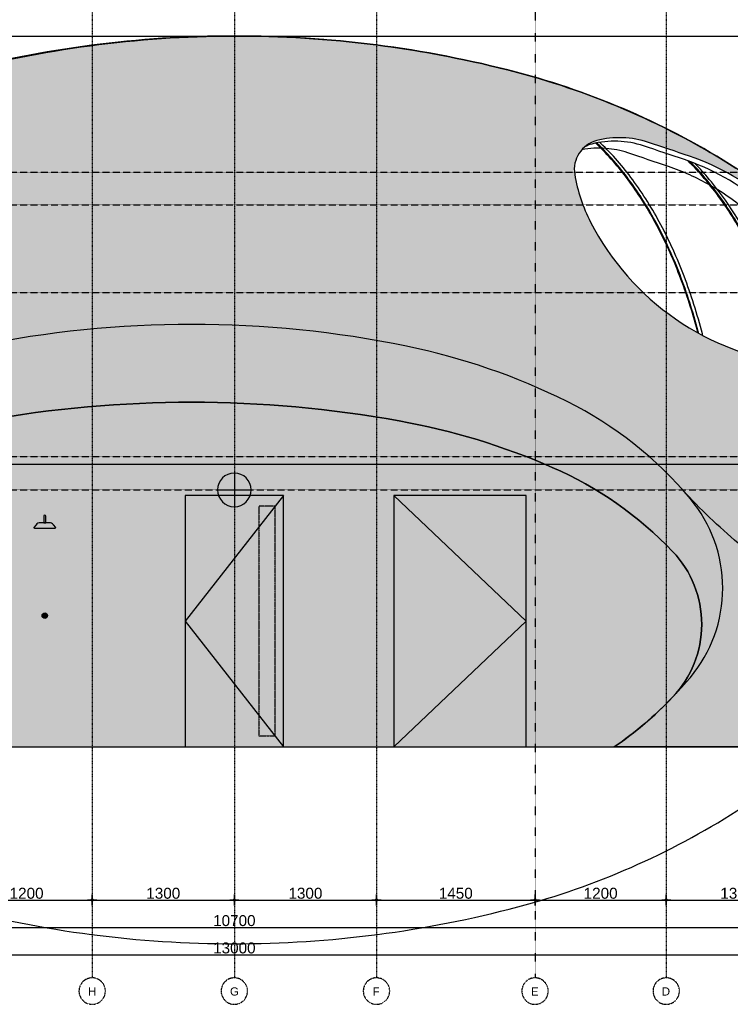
# Model space of a CAD drawing. Header units: metres. Extents: x 135527 to 1530300, y -118103 to -69281.
# Tile 84 of 88: x 248090 to 254589, y -84689 to -75686. Entities that reach past the tile are written whole.
import ezdxf
from ezdxf.enums import TextEntityAlignment as Align

# ---------------------------------------------------------------- set-up
doc = ezdxf.new("R2010")
doc.units = ezdxf.units.M
doc.header["$LTSCALE"] = 0.1
doc.header["$PDMODE"] = 35
for name, pattern in [('ACAD_ISO03W100', [30, 12, -18]), ('DASHDOT', [1, 0.5, -0.25, 0, -0.25]), ('DASHDOT2', [12.7, 6.35, -3.175, 0, -3.175]), ('HIDDEN', [0.375, 0.25, -0.125]), ('HIDDEN2', [4.762499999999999, 3.175, -1.5875])]:
    doc.linetypes.add(name, pattern=pattern)
doc.layers.get('DEFPOINTS').update_dxf_attribs({"color": 6})
for name, color, linetype in [('_01-STRAMIENEN', 8, 'DASHDOT2'), ('_02-section-thick', 3, 'Continuous'), ('_02Buitenwanden', 2, 'Continuous'), ('_02Constructie', 2, 'Continuous'), ('_03-PROJECTION', 1, 'Continuous'), ('_04-HIDDEN', 7, 'HIDDEN2'), ('_06-DIMENSIONS', 7, 'Continuous'), ('_11-BLOCKS', 7, 'Continuous')]:
    doc.layers.add(name, color=color, linetype=linetype)
doc.layers.add('_01Hulplijnen', color=6, linetype='Continuous', plot=False)
for name, color, linetype, true_color in [('_09_afdruiprand', 7, 'Continuous', 0xd49d1c), ('_09_hatch_kleur', 7, 'Continuous', 0x87ded1), ('_09_hatch_zand_donker', 7, 'Continuous', 0xf2d89c), ('_09_hatch_zand_licht', 7, 'Continuous', 0xf4e799)]:
    doc.layers.add(name, color=color, linetype=linetype, true_color=true_color)
doc.styles.add('NIOstandard', font='arial.ttf')
doc.dimstyles.new('NIO-50-KLEIN', dxfattribs={"dimtxt": 100, "dimasz": 10, "dimexe": 2, "dimexo": 5, "dimgap": 10, "dimtad": 1, "dimdec": 0, "dimzin": 0, "dimdsep": 46, "dimtxsty": 'NIOstandard', "dimblk1": 'MAATSTR', "dimblk2": 'MAATSTR', "dimsah": 1, "dimcen": 0, "dimdle": 1.5, "dimse1": 1, "dimse2": 1, "dimclrd": 7, "dimclre": 256, "dimclrt": 256, "dimazin": 0, "dimtfac": 1, "dimtdec": 0, "dimtofl": 0, "dimtmove": 1, "dimatfit": 2, "dimldrblk": 'MAATSTR', "dimfxl": 1, "dimtvp": 1, "dimtolj": 1, "dimtzin": 0, "dimarcsym": 0})

# ---------------------------------------------------------------- blocks, each defined once
blk = doc.blocks.new('achtergevel')
at = {"layer": '_01Hulplijnen'}
for points, knots in [([(4239.257917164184, 3785.99397850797), (4237.664922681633, 3792.036342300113), (4236.071928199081, 3798.078706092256), (4234.47893371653, 3804.121069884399), (4234.47891738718, 3804.121131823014), (4234.478901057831, 3804.121193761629), (4234.47888472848, 3804.121255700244), (4211.814078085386, 3890.090790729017), (4162.360194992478, 4059.899970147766), (4075.403827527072, 4307.48894173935), (3976.670020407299, 4544.066729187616), (3867.165618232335, 4767.009488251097), (3748.190387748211, 4973.815224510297), (3620.722882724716, 5163.312549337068), (3484.583663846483, 5336.046741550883), (3386.227248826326, 5441.499715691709), (3335.081715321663, 5491.391968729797), (3335.081610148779, 5491.392071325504), (3335.081504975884, 5491.392173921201), (3335.081399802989, 5491.392276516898), (3325.156259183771, 5501.074207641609), (3315.231118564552, 5510.75613876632), (3305.305977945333, 5520.438069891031)], [-18.74673922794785, -18.74673922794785, -18.74673922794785, -18.74673922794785, -0.0001921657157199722, -0.0001921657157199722, -0.0001921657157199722, 0, 0, 0, 266.7220972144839, 530.4054295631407, 786.9378130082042, 1035.445585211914, 1275.186307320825, 1502.286073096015, 1720.137492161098, 1934.479816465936, 1934.479816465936, 1934.479816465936, 1934.480257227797, 1934.480257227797, 1934.480257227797, 1976.074847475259, 1976.074847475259, 1976.074847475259, 1976.074847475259]), ([(4246.359179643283, 3782.068896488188), (4244.827497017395, 3787.916993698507), (4243.295814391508, 3793.765090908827), (4241.76413176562, 3799.613188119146), (4241.764115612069, 3799.613249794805), (4241.764099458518, 3799.613311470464), (4241.764083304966, 3799.613373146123), (4218.568794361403, 3888.174991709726), (4168.126654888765, 4062.009986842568), (4079.297778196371, 4314.832970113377), (3978.696439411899, 4555.227829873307), (3867.498864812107, 4780.514742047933), (3745.609216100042, 4991.117339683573), (3614.860563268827, 5183.716841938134), (3474.409999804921, 5359.377142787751), (3373.992309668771, 5465.160150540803), (3321.873905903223, 5515.015068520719), (3321.873798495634, 5515.015171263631), (3321.873691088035, 5515.015274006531), (3321.873583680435, 5515.015376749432), (3319.345417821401, 5517.433744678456), (3316.817251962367, 5519.852112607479), (3314.289086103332, 5522.270480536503)], [-18.13632948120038, -18.13632948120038, -18.13632948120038, -18.13632948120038, -0.0001912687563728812, -0.0001912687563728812, -0.0001912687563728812, 0, 0, 0, 274.6475827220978, 542.8161462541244, 803.5981024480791, 1056.081647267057, 1296.132099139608, 1533.172960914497, 1753.942740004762, 1970.305357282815, 1970.305357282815, 1970.305357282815, 1970.305803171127, 1970.305803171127, 1970.305803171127, 1980.801146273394, 1980.801146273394, 1980.801146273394, 1980.801146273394]), ([(4284.209866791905, 3761.664624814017), (4282.967721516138, 3766.502804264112), (4281.725576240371, 3771.340983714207), (4280.483430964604, 3776.179163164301), (4280.483415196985, 3776.179224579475), (4280.483399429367, 3776.179285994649), (4280.483383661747, 3776.179347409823), (4257.2012621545, 3866.863647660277), (4206.566913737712, 4044.273174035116), (4117.064520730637, 4301.990772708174), (4016.074947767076, 4545.353904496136), (3904.286281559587, 4773.393941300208), (3781.644269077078, 4986.5061028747), (3649.24537300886, 5182.219063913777), (3506.791318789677, 5360.612892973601), (3404.776608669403, 5467.936637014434), (3351.760426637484, 5518.495930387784), (3351.76031883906, 5518.496033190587), (3351.760211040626, 5518.49613599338), (3351.760103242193, 5518.496238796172), (3348.662101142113, 5521.450671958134), (3345.564099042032, 5524.405105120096), (3342.466096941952, 5527.359538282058)], [-14.98552677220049, -14.98552677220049, -14.98552677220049, -14.98552677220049, -0.0001902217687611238, -0.0001902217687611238, -0.0001902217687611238, 0, 0, 0, 280.8772974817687, 553.2697116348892, 818.1143151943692, 1070.966567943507, 1314.777861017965, 1555.324300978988, 1779.317188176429, 1999.08637795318, 1999.08637795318, 1999.08637795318, 1999.086824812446, 1999.086824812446, 1999.086824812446, 2011.9290424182, 2011.9290424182, 2011.9290424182, 2011.9290424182]), ([(5064.625964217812, 3506.722394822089), (5062.693772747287, 3516.544108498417), (5060.761581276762, 3526.365822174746), (5058.829389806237, 3536.187535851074), (5058.829375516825, 3536.187608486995), (5058.829361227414, 3536.187681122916), (5058.829346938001, 3536.187753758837), (5040.506618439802, 3629.325814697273), (4998.80538583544, 3810.811632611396), (4919.417982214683, 4075.955268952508), (4824.657742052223, 4329.177120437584), (4714.291247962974, 4570.643397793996), (4589.478670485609, 4797.550677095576), (4451.797810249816, 5007.197098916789), (4305.751341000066, 5194.15071516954), (4201.72999111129, 5306.604930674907), (4150.107407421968, 5357.822125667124)], [-30.0302791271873, -30.0302791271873, -30.0302791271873, -30.0302791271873, -0.0002220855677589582, -0.0002220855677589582, -0.0002220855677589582, 0, 0, 0, 284.7712110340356, 558.3511844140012, 829.8771559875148, 1095.402418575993, 1354.311392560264, 1606.222115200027, 1847.238311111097, 2065.394579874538, 2065.394579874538, 2065.394579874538, 2065.394579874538]), ([(5071.975072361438, 3505.653747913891), (5069.910799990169, 3516.170564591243), (5067.8465276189, 3526.687381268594), (5065.782255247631, 3537.204197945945), (5065.78224103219, 3537.204270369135), (5065.782226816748, 3537.204342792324), (5065.782212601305, 3537.204415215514), (5047.609462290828, 3629.788833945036), (5006.189590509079, 3810.640046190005), (4927.227193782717, 4075.501387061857), (4832.653357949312, 4329.290850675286), (4722.280736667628, 4571.696297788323), (4597.405235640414, 4799.538141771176), (4458.955804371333, 5011.094220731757), (4315.940521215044, 5194.586914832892), (4215.685431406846, 5303.847370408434), (4168.939179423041, 5350.988952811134)], [-32.1528653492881, -32.1528653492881, -32.1528653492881, -32.1528653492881, -0.0002214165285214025, -0.0002214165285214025, -0.0002214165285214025, 0, 0, 0, 283.0546507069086, 556.313340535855, 828.7058440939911, 1095.085378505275, 1354.844102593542, 1607.598308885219, 1852.97359554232, 2052.142474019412, 2052.142474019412, 2052.142474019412, 2052.142474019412]), ([(5100.662632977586, 3501.701412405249), (5097.96236526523, 3515.343417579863), (5095.262097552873, 3528.985422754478), (5092.561829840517, 3542.627427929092), (5092.561815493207, 3542.627500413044), (5092.561801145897, 3542.627572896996), (5092.561786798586, 3542.627645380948), (5074.706621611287, 3632.833599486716), (5033.67407413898, 3811.309981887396), (4955.773862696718, 4072.608570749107), (4862.225553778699, 4324.018983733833), (4754.313563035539, 4562.008653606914), (4631.900890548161, 4787.112359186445), (4496.275490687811, 4996.500877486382), (4355.357934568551, 5179.396934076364), (4257.151755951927, 5287.963204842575), (4211.367656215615, 5334.868484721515)], [-41.72042264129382, -41.72042264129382, -41.72042264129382, -41.72042264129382, -0.0002216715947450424, -0.0002216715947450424, -0.0002216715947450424, 0, 0, 0, 275.8693095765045, 549.1279597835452, 817.5579625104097, 1080.157018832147, 1332.569329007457, 1585.743047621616, 1827.985600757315, 2024.624706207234, 2024.624706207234, 2024.624706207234, 2024.624706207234])]:
    blk.add_open_spline(points, degree=3, knots=knots, dxfattribs=at)
at = {"layer": '_02Buitenwanden'}
blk.add_lwpolyline([(5032.18686561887, 4857.125403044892), (4909.095861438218, 4966.556827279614, 0.1002048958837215), (4162.071083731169, 5401.22355003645, 0.00144093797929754), (3787.737298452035, 5527.084617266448, 0.1442510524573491), (3314.022864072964, 5543.645280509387, 0.3893633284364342), (3113.164569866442, 5234.79052913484, 0.077496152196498), (3258.167462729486, 4798.225767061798, 0.2500929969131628), (5138.704278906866, 3496.996303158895, 0.5030352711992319), (5584.987324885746, 3972.395775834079, 0.09881997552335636), (5422.323417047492, 4385.242682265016, 0.05933025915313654)], format="xyb", close=True, dxfattribs=at)
at = {"layer": '_03-PROJECTION'}
for points in [[(4150.107407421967, 5357.822125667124, 0.004061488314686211), (4116.696396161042, 5369.466588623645, 0.00144093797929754), (3742.362610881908, 5495.327655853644, 0.1442510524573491), (3268.648176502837, 5511.888319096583, 0.06439833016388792), (3203.755458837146, 5485.9543103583)], [(3398.906132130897, 5472.205258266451, 0.06624056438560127), (3177.992269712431, 5460.520128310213)], [(4349.637347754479, 5136.087238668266, 0.0476797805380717), (3971.65169718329, 5306.029807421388, 0.00144093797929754), (3597.317911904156, 5431.890874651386, 0.06058094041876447), (3398.906132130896, 5472.205258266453, 0.06058094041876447)], [(5394.970967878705, 3552.586888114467, 0.27412957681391), (5539.612637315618, 3940.638814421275, 0.09881997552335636), (5376.948729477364, 4353.485720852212, 0.05933025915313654), (4986.812178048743, 4825.368441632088), (4863.721173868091, 4934.799865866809, 0.09610429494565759), (4150.107407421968, 5357.822125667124, 0.08853064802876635)], [(5265.378350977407, 3502.267439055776, 0.2607564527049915), (5394.567938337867, 3877.202033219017, 0.09881997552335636), (5231.904030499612, 4290.048939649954, 0.05933025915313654), (4841.767479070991, 4761.93166042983), (4718.676474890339, 4871.363084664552, 0.05227535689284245), (4349.63734775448, 5136.087238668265, 0.04287875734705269)]]:
    blk.add_lwpolyline(points, format="xyb", dxfattribs=at)
blk = doc.blocks.new('refpoint')
at = {"layer": '_01Hulplijnen'}
for p, q in [((1.746229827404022e-10, 307.3132274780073), (-1.746229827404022e-10, -307.3132274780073)), ((307.3132274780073, -1.455191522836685e-10), (-307.3132274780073, 1.455191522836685e-10))]:
    blk.add_line(p, q, dxfattribs=at)
blk.add_circle((0, 0), 307.3132274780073, dxfattribs=at)
blk = doc.blocks.new('MAATSTR')
at = {"linetype": 'Continuous'}
for p, q in [((-4.166666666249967, 0), (4.166666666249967, 0)), ((0, 4.999999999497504), (0, -4.999999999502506))]:
    blk.add_line(p, q, dxfattribs=at)
at = {"linetype": 'Continuous', "const_width": 1.5}
blk.add_lwpolyline([(-0.75, 0, 1), (0.75, 0, 1)], format="xyb", close=True, dxfattribs=at)
blk = doc.blocks.new('*D308')
at = {"layer": '_06-DIMENSIONS', "color": 7, "lineweight": -2, "transparency": 16777216}
blk.add_line((3409.999964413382, -1400.000000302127), (4690, -1400.000000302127), dxfattribs=at)
at = {"layer": 'DEFPOINTS', "color": 0, "transparency": 16777216}
for p in [(3399.999964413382, -1395.364928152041), (4700, -1400.000000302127), (4700, -1400.000000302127)]:
    blk.add_point(p, dxfattribs=at)
at = {"layer": '_06-DIMENSIONS', "color": 7, "lineweight": -2, "transparency": 16777216, "xscale": 10, "yscale": 10, "zscale": 10, "rotation": 180}
blk.add_blockref('MAATSTR', (3399.999964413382, -1400.000000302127), dxfattribs=at)
at = {"layer": '_06-DIMENSIONS', "color": 7, "lineweight": -2, "transparency": 16777216, "xscale": 10, "yscale": 10, "zscale": 10}
blk.add_blockref('MAATSTR', (4700, -1400.000000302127), dxfattribs=at)
at = {"layer": '_06-DIMENSIONS', "transparency": 16777216, "insert": (4049.999982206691, -1338.908595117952), "char_height": 100, "attachment_point": 5, "style": 'NIOstandard'}
blk.add_mtext('\\A1;1300', dxfattribs=at)
blk = doc.blocks.new('*D309')
at = {"layer": '_06-DIMENSIONS', "color": 7, "lineweight": -2, "transparency": 16777216}
blk.add_line((4710, -1400.000000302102), (5990.000000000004, -1400.000000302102), dxfattribs=at)
at = {"layer": 'DEFPOINTS', "color": 0, "transparency": 16777216}
for p in [(4700, -1395.364928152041), (6000.000000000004, -1400.000000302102), (6000.000000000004, -1400.000000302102)]:
    blk.add_point(p, dxfattribs=at)
at = {"layer": '_06-DIMENSIONS', "color": 7, "lineweight": -2, "transparency": 16777216, "xscale": 10, "yscale": 10, "zscale": 10, "rotation": 180}
blk.add_blockref('MAATSTR', (4700, -1400.000000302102), dxfattribs=at)
at = {"layer": '_06-DIMENSIONS', "color": 7, "lineweight": -2, "transparency": 16777216, "xscale": 10, "yscale": 10, "zscale": 10}
blk.add_blockref('MAATSTR', (6000.000000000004, -1400.000000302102), dxfattribs=at)
at = {"layer": '_06-DIMENSIONS', "transparency": 16777216, "insert": (5350.000000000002, -1338.908595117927), "char_height": 100, "attachment_point": 5, "style": 'NIOstandard'}
blk.add_mtext('\\A1;1300', dxfattribs=at)
blk = doc.blocks.new('*D316')
at = {"layer": '_06-DIMENSIONS', "color": 7, "lineweight": -2, "transparency": 16777216}
blk.add_line((-640.0000000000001, -1650.000000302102), (10040, -1650.000000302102), dxfattribs=at)
at = {"layer": 'DEFPOINTS', "color": 0, "transparency": 16777216}
for p in [(-650, -3.021268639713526e-07), (10050, -3.021264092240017e-07), (10050, -1650.000000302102)]:
    blk.add_point(p, dxfattribs=at)
at = {"layer": '_06-DIMENSIONS', "color": 7, "lineweight": -2, "transparency": 16777216, "xscale": 10, "yscale": 10, "zscale": 10, "rotation": 180}
blk.add_blockref('MAATSTR', (-650.0000000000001, -1650.000000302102), dxfattribs=at)
at = {"layer": '_06-DIMENSIONS', "color": 7, "lineweight": -2, "transparency": 16777216, "xscale": 10, "yscale": 10, "zscale": 10}
blk.add_blockref('MAATSTR', (10050, -1650.000000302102), dxfattribs=at)
at = {"layer": '_06-DIMENSIONS', "transparency": 16777216, "insert": (4700, -1588.942701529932), "char_height": 100, "attachment_point": 5, "style": 'NIOstandard'}
blk.add_mtext('\\A1;10700', dxfattribs=at)
blk = doc.blocks.new('*D318')
at = {"layer": '_06-DIMENSIONS', "color": 7, "lineweight": -2, "transparency": 16777216}
blk.add_line((-1790, -1900.000000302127), (11190, -1900.000000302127), dxfattribs=at)
at = {"layer": 'DEFPOINTS', "color": 0, "transparency": 16777216}
for p in [(-1800, -3.021268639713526e-07), (11200, -3.021268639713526e-07), (11200, -1900.000000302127)]:
    blk.add_point(p, dxfattribs=at)
at = {"layer": '_06-DIMENSIONS', "color": 7, "lineweight": -2, "transparency": 16777216, "xscale": 10, "yscale": 10, "zscale": 10, "rotation": 180}
blk.add_blockref('MAATSTR', (-1800, -1900.000000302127), dxfattribs=at)
at = {"layer": '_06-DIMENSIONS', "color": 7, "lineweight": -2, "transparency": 16777216, "xscale": 10, "yscale": 10, "zscale": 10}
blk.add_blockref('MAATSTR', (11200, -1900.000000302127), dxfattribs=at)
at = {"layer": '_06-DIMENSIONS', "transparency": 16777216, "insert": (4700, -1838.908595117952), "char_height": 100, "attachment_point": 5, "style": 'NIOstandard'}
blk.add_mtext('\\A1;13000', dxfattribs=at)
blk = doc.blocks.new('as')
at = {"layer": '_01-STRAMIENEN', "ltscale": 0.4}
blk.add_circle((0, 1208.56689530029), 1208.566895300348, dxfattribs=at)
at = {"layer": '_01-STRAMIENEN', "ltscale": 0.4, "style": 'NIOstandard'}
blk.add_attdef('R01', text='', height=749.9999999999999, dxfattribs=at).set_placement((0, 800.6258822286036), align=Align.CENTER)
blk = doc.blocks.new('*D320')
at = {"layer": '_06-DIMENSIONS', "color": 7, "lineweight": -2, "transparency": 16777216}
blk.add_line((2210.000000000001, -1400.000000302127), (3389.999964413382, -1400.000000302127), dxfattribs=at)
at = {"layer": 'DEFPOINTS', "color": 0, "transparency": 16777216}
for p in [(2200.000000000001, -3.021268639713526e-07), (3399.999964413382, -3.021264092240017e-07), (3399.999964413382, -1400.000000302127)]:
    blk.add_point(p, dxfattribs=at)
at = {"layer": '_06-DIMENSIONS', "color": 7, "lineweight": -2, "transparency": 16777216, "xscale": 10, "yscale": 10, "zscale": 10, "rotation": 180}
blk.add_blockref('MAATSTR', (2200.000000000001, -1400.000000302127), dxfattribs=at)
at = {"layer": '_06-DIMENSIONS', "color": 7, "lineweight": -2, "transparency": 16777216, "xscale": 10, "yscale": 10, "zscale": 10}
blk.add_blockref('MAATSTR', (3399.999964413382, -1400.000000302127), dxfattribs=at)
at = {"layer": '_06-DIMENSIONS', "transparency": 16777216, "insert": (2799.999982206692, -1338.942701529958), "char_height": 100, "attachment_point": 5, "style": 'NIOstandard'}
blk.add_mtext('\\A1;1200', dxfattribs=at)
blk = doc.blocks.new('*D321')
at = {"layer": '_06-DIMENSIONS', "color": 7, "lineweight": -2, "transparency": 16777216}
blk.add_line((6010.000000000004, -1400.000000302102), (7440.000000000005, -1400.000000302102), dxfattribs=at)
at = {"layer": 'DEFPOINTS', "color": 0, "transparency": 16777216}
for p in [(6000.000000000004, -3.021264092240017e-07), (7450.000000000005, -3.021268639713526e-07), (7450.000000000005, -1400.000000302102)]:
    blk.add_point(p, dxfattribs=at)
at = {"layer": '_06-DIMENSIONS', "color": 7, "lineweight": -2, "transparency": 16777216, "xscale": 10, "yscale": 10, "zscale": 10, "rotation": 180}
blk.add_blockref('MAATSTR', (6000.000000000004, -1400.000000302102), dxfattribs=at)
at = {"layer": '_06-DIMENSIONS', "color": 7, "lineweight": -2, "transparency": 16777216, "xscale": 10, "yscale": 10, "zscale": 10}
blk.add_blockref('MAATSTR', (7450.000000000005, -1400.000000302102), dxfattribs=at)
at = {"layer": '_06-DIMENSIONS', "transparency": 16777216, "insert": (6725.000000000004, -1338.942701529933), "char_height": 100, "attachment_point": 5, "style": 'NIOstandard'}
blk.add_mtext('\\A1;1450', dxfattribs=at)
blk = doc.blocks.new('*D322')
at = {"layer": '_06-DIMENSIONS', "color": 7, "lineweight": -2, "transparency": 16777216}
blk.add_line((7460.000000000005, -1400.000000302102), (8640, -1400.000000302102), dxfattribs=at)
at = {"layer": 'DEFPOINTS', "color": 0, "transparency": 16777216}
for p in [(7450.000000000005, -3.021268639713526e-07), (8650, -3.021264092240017e-07), (8650, -1400.000000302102)]:
    blk.add_point(p, dxfattribs=at)
at = {"layer": '_06-DIMENSIONS', "color": 7, "lineweight": -2, "transparency": 16777216, "xscale": 10, "yscale": 10, "zscale": 10, "rotation": 180}
blk.add_blockref('MAATSTR', (7450.000000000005, -1400.000000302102), dxfattribs=at)
at = {"layer": '_06-DIMENSIONS', "color": 7, "lineweight": -2, "transparency": 16777216, "xscale": 10, "yscale": 10, "zscale": 10}
blk.add_blockref('MAATSTR', (8650, -1400.000000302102), dxfattribs=at)
at = {"layer": '_06-DIMENSIONS', "transparency": 16777216, "insert": (8050.000000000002, -1338.942701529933), "char_height": 100, "attachment_point": 5, "style": 'NIOstandard'}
blk.add_mtext('\\A1;1200', dxfattribs=at)
blk = doc.blocks.new('*D323')
at = {"layer": '_06-DIMENSIONS', "color": 7, "lineweight": -2, "transparency": 16777216}
blk.add_line((8660, -1400.000000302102), (9940, -1400.000000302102), dxfattribs=at)
at = {"layer": 'DEFPOINTS', "color": 0, "transparency": 16777216}
for p in [(8650, -3.021264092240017e-07), (9950, -3.021268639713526e-07), (9950, -1400.000000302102)]:
    blk.add_point(p, dxfattribs=at)
at = {"layer": '_06-DIMENSIONS', "color": 7, "lineweight": -2, "transparency": 16777216, "xscale": 10, "yscale": 10, "zscale": 10, "rotation": 180}
blk.add_blockref('MAATSTR', (8650, -1400.000000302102), dxfattribs=at)
at = {"layer": '_06-DIMENSIONS', "color": 7, "lineweight": -2, "transparency": 16777216, "xscale": 10, "yscale": 10, "zscale": 10}
blk.add_blockref('MAATSTR', (9950, -1400.000000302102), dxfattribs=at)
at = {"layer": '_06-DIMENSIONS', "transparency": 16777216, "insert": (9300, -1338.908595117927), "char_height": 100, "attachment_point": 5, "style": 'NIOstandard'}
blk.add_mtext('\\A1;1300', dxfattribs=at)
blk = doc.blocks.new('*U396')
at = {"layer": '_01-STRAMIENEN', "color": 253, "linetype": 'HIDDEN', "ltscale": 40}
for points in [[(-14151.52589583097, 6500), (1244.49792445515, 6500)], [(-14151.52589583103, 5255), (1244.497924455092, 5255)], [(-14151.52589583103, 4955), (1244.497924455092, 4955)], [(-14151.52589583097, 4155), (1244.49792445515, 4155)], [(-14151.52589583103, 2655), (1244.497924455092, 2655)], [(-14151.52589583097, 2350), (1244.49792445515, 2350)], [(-14151.52589583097, -2.434952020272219e-16), (1244.49792445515, 0)]]:
    blk.add_lwpolyline(points, dxfattribs=at)
at = {"layer": '_01Hulplijnen', "ltscale": 40}
blk.add_lwpolyline([(-14151.52589583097, 2585), (1244.49792445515, 2585)], dxfattribs=at)
blk = doc.blocks.new('buitendouche')
h = blk.add_hatch(color=255)
h.dxf.hatch_style = 1
edge = h.paths.add_edge_path()
edge.add_line((-10, -59.99999999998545), (10, -59.99999999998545))
edge.add_line((10, -59.99999999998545), (10, 1.455191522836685e-11))
edge.add_arc((0, 1.455191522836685e-11), 10, 0, 90)
edge.add_arc((0, 1.455191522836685e-11), 10, 90, 180)
edge.add_line((-10, 1.455191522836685e-11), (-10, -59.99999999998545))
edge = h.paths.add_edge_path()
edge.add_line((-95, -109.9999999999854), (95, -109.9999999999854))
edge.add_arc((95, -104.9999999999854), 5, 270, 360)
edge.add_line((100, -104.9999999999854), (80.01342058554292, -79.30296932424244))
edge.add_arc((40.54580971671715, -110), 50.00000000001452, 37.87498365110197, 90.00000000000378)
edge.add_line((40.54580971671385, -59.99999999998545), (-40.54580971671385, -59.99999999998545))
edge.add_arc((-40.54580971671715, -110), 50.00000000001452, 89.99999999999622, 142.125016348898)
edge.add_line((-80.01342058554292, -79.30296932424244), (-100, -104.9999999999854))
edge.add_arc((-95, -104.9999999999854), 5, 180, 270)
h = blk.add_hatch(color=255)
h.dxf.hatch_style = 1
edge = h.paths.add_edge_path()
edge.add_arc((0, -909.9999999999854), 25, 0, 360)
at = {"color": 1}
for points in [[(-10, -59.99999999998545), (10, -59.99999999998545), (10, 1.455191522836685e-11, 0.414213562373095), (0, 10.00000000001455), (0, 10.00000000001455, 0.414213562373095), (-10, 1.455191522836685e-11)], [(-95, -109.9999999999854), (95, -109.9999999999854, 0.414213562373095), (100, -104.9999999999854), (80.01342058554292, -79.30296932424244, 0.2314428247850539), (40.54580971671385, -59.99999999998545), (-40.54580971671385, -59.99999999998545, 0.2314428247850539), (-80.01342058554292, -79.30296932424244), (-100, -104.9999999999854, 0.414213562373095)]]:
    blk.add_lwpolyline(points, format="xyb", close=True, dxfattribs=at)
blk.add_circle((0, -909.9999999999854), 25, dxfattribs=at)
blk = doc.blocks.new('*U303')
at = {"layer": '_01-STRAMIENEN', "linetype": 'DASHDOT', "ltscale": 40}
for points in [[(3399.999964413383, 7145.44883392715), (3399.999964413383, -2111.968295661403)], [(4700, 7145.44883392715), (4700, -2111.968295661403)], [(6000.000000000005, 7145.44883392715), (6000.000000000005, -2111.968295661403)], [(8650, 7145.44883392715), (8650, -2111.968295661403)]]:
    blk.add_lwpolyline(points, dxfattribs=at)
at = {"layer": '_01-STRAMIENEN', "linetype": 'ACAD_ISO03W100'}
blk.add_lwpolyline([(7450.000000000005, 7145.44883392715), (7450.000000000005, -2111.968295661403)], dxfattribs=at)
at = {"layer": '_01Hulplijnen'}
blk.add_line((-1800, 6500.000002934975), (11200, 6500.000002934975), dxfattribs=at)
blk.add_lwpolyline([(11200, 2349.999999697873, 0.1448782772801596), (10762.23237573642, 3829.100298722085, 0.1071741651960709), (9296.19407771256, 5284.493143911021, 0.0775751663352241), (7293.923096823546, 6162.802458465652, 0.06472529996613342), (4700.000000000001, 6500.000002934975, 0.06472529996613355), (2106.076903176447, 6162.80245846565, 0.07757516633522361), (103.8059222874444, 5284.493143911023, 0.1071741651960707), (-1362.232375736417, 3829.100298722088, 0.1448782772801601), (-1799.999999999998, 2349.999999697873, 0.1448782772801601), (-1362.232375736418, 870.8997006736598, 0.1071741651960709), (103.8059222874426, -584.4931445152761, 0.07757516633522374), (2106.076903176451, -1462.802459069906, 0.0647252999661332), (4700, -1800.000003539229, 0.06472529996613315), (7293.923096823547, -1462.802459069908, 0.07757516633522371), (9296.194077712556, -584.4931445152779, 0.1071741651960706), (10762.23237573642, 870.8997006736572, 0.1448782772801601)], format="xyb", close=True, dxfattribs=at)
at = {"layer": 'DEFPOINTS'}
for p, q in [((-2876.171767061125, -3.021264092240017e-07), (12251.61321041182, -3.021264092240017e-07)), ((-2876.171767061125, -1400.000000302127), (12251.61321041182, -1400.000000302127)), ((-2876.171767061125, -1650.000000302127), (12251.61321041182, -1650.000000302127)), ((-2876.171767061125, -1900.000000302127), (12251.61321041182, -1900.000000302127))]:
    blk.add_line(p, q, dxfattribs=at)
at = {"layer": '_04-HIDDEN', "xscale": -0.5, "yscale": 0.5}
blk.add_blockref('refpoint', (4700, 2349.999999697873), dxfattribs=at)
at = {"layer": '_11-BLOCKS'}
ref = blk.add_blockref('as', (3399.999999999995, -2353.68167472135), dxfattribs=dict(at, xscale=-0.1, yscale=0.1, zscale=0.1, rotation=359.9999419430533))
ref.add_attrib('R01', 'H', dxfattribs={"ltscale": 0.4, "height": 74.99999999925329, "rotation": 359.9999419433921, "style": 'NIOstandard'}).set_placement((3400.051240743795, -2273.619086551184), align=Align.CENTER)
ref = blk.add_blockref('as', (4700, -2353.68167472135), dxfattribs=dict(at, xscale=-0.1, yscale=0.1, zscale=0.1, rotation=359.9999419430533))
ref.add_attrib('R01', 'G', dxfattribs={"ltscale": 0.4, "height": 74.99999999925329, "rotation": 359.9999419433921, "style": 'NIOstandard'}).set_placement((4700.972113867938, -2273.619087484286), align=Align.CENTER)
ref = blk.add_blockref('as', (6000.000035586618, -2353.68167472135), dxfattribs=dict(at, xscale=-0.1, yscale=0.1, zscale=0.1, rotation=359.9999419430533))
ref.add_attrib('R01', 'F', dxfattribs={"ltscale": 0.4, "height": 74.99999999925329, "rotation": 359.9999419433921, "style": 'NIOstandard'}).set_placement((5996.214304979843, -2273.619082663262), align=Align.CENTER)
ref = blk.add_blockref('as', (7450.000035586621, -2353.68167472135), dxfattribs=dict(at, xscale=-0.1, yscale=0.1, zscale=0.1, rotation=359.9999419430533))
ref.add_attrib('R01', 'E', dxfattribs={"ltscale": 0.4, "height": 74.99999999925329, "rotation": 359.9999419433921, "style": 'NIOstandard'}).set_placement((7447.339816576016, -2273.619083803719), align=Align.CENTER)
ref = blk.add_blockref('as', (8649.999999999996, -2353.68167472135), dxfattribs=dict(at, xscale=-0.1, yscale=0.1, zscale=0.1, rotation=359.9999419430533))
ref.add_attrib('R01', 'D', dxfattribs={"ltscale": 0.4, "height": 74.99999999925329, "rotation": 359.9999419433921, "style": 'NIOstandard'}).set_placement((8647.493259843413, -2273.619083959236), align=Align.CENTER)
at = {"layer": '_06-DIMENSIONS'}
for base, p1, p2, picture, middle in [((11200, -1900.000000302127), (-1800, -3.021268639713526e-07), (11200, -3.021268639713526e-07), '*D318', (4700, -1838.908595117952)), ((10050, -1650.000000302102), (-650, -3.021268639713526e-07), (10050, -3.021264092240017e-07), '*D316', (4700, -1588.942701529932)), ((3399.999964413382, -1400.000000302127), (2200.000000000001, -3.021268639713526e-07), (3399.999964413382, -3.021264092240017e-07), '*D320', (2799.999982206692, -1338.942701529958)), ((7450.000000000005, -1400.000000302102), (6000.000000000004, -3.021264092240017e-07), (7450.000000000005, -3.021268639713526e-07), '*D321', (6725.000000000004, -1338.942701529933)), ((8650, -1400.000000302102), (7450.000000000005, -3.021268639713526e-07), (8650, -3.021264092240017e-07), '*D322', (8050.000000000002, -1338.942701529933)), ((9950, -1400.000000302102), (8650, -3.021264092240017e-07), (9950, -3.021268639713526e-07), '*D323', (9300, -1338.908595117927)), ((4700, -1400.000000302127), (3399.999964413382, -1395.364928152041), (4700, -1400.000000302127), '*D308', (4049.999982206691, -1338.908595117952)), ((6000.000000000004, -1400.000000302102), (4700, -1395.364928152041), (6000.000000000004, -1400.000000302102), '*D309', (5350.000000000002, -1338.908595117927))]:
    dim = blk.add_linear_dim(base=base, p1=p1, p2=p2, dimstyle='NIO-50-KLEIN', dxfattribs=at)
    dim.commit()
    dim.dimension.update_dxf_attribs({"geometry": picture, "text_midpoint": middle})

msp = doc.modelspace()

# ---------------------------------------------------------------- hatches: boundary and pattern name
at = {"layer": '_02Constructie'}
h = msp.add_hatch(dxfattribs=at)
h.set_pattern_fill('AR-SAND', color=253, scale=5)
h.set_pattern_definition([(37.50000000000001, (230053.3569596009, -79985.20569089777), (-8.000156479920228, 244.7066186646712), [0, -193.04, 0, -215.9, 0, -206.375]), (7.499999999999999, (230053.3569596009, -79985.20569089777), (224.7616415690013, 358.4125502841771), [0, -104.14, 0, -173.99, 0, -66.67500000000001]), (327.5, (229897.1469596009, -79985.20569089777), (395.496185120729, 0.718592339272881), [0, -63.5, 0, -228.6, 0, -298.45]), (317.5, (229897.1469596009, -79985.20569089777), (381.7782262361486, 111.4646616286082), [0, -31.75, 0, -149.86, 0, -171.45])])
h.paths.add_polyline_path([(249662.9625700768, -78471.55927120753, -0.05075451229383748), (251628.0803240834, -78671.55164206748, -0.06459709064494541), (253097.7242729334, -79177.99566446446, -0.1040406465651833), (254224.8531398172, -80067.68747259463, -0.175584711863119), (254520.449153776, -80883.48398601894, -0.1755847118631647), (254224.8531398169, -81699.28049944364, -0.06791801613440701), (253528.2823856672, -82335.20569059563), (255415.7929505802, -82335.20569059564, 0.05714669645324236), (256119.2216921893, -81473.62855535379, 0.1443484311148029), (256553.3569596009, -79985.20569059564, 0.1443484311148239), (256110.5518372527, -78499.3390484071, 0.107176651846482), (254640.9581695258, -77042.87694236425, 0.07781134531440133), (252635.3309177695, -76166.24636636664, 0.06500825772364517), (250041.204809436, -75835.22340368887, 0.06500825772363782), (247449.0525876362, -76181.36402074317, 0.07781134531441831), (245448.5700141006, -77069.67213887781, 0.1071766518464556), (243987.4922270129, -78534.6769561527, 0.1443484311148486), (243553.3569596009, -80023.09982091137, 0.1443484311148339), (243996.1620819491, -81508.96646309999, 0.05484425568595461), (244672.4477560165, -82335.20569059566), (245797.6427544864, -82335.20569059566, -0.06791801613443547), (245101.0720003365, -81699.28049944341, -0.1755847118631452), (244805.4759863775, -80883.48398601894, -0.1755847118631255), (245101.0720003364, -80067.68747259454, -0.1040406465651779), (246228.2008672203, -79177.99566446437, -0.06459709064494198), (247697.8448160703, -78671.55164206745, -0.0507545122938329)])
h.paths.add_polyline_path([(253166.5215294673, -77100.4151614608, -0.3893633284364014), (253367.3798236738, -76791.56041008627, -0.1442510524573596), (253841.0942580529, -76808.12107332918, -0.001440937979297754), (254215.4280433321, -76933.98214055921, -0.1002048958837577), (254962.4528210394, -77368.64886331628), (255085.5438252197, -77478.08028755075, -0.0593302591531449), (255475.6803766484, -77949.9630083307, -0.09881997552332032), (255638.3442844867, -78362.80991476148, -0.5030352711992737), (255192.0612385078, -78838.20938743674, -0.2500929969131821), (253311.5244223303, -77536.97992353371, -0.07749615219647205)], flags=16)
h = msp.add_hatch(dxfattribs=at)
h.set_pattern_fill('AR-SAND', color=253, scale=3)
h.set_pattern_definition([(37.50000000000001, (230053.3569596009, -79985.20569089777), (-4.800093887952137, 146.8239711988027), [0, -115.824, 0, -129.54, 0, -123.825]), (7.499999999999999, (230053.3569596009, -79985.20569089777), (134.8569849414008, 215.0475301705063), [0, -62.48400000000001, 0, -104.394, 0, -40.005]), (327.5, (229959.6309596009, -79985.20569089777), (237.2977110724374, 0.4311554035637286), [0, -38.09999999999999, 0, -137.16, 0, -179.07]), (317.5, (229959.6309596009, -79985.20569089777), (229.0669357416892, 66.87879697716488), [0, -19.05, 0, -89.916, 0, -102.87])])
edge = h.paths.add_edge_path()
edge.add_arc((251546.5830426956, -79465.05734081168), 3487.819352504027, 304.6232121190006, 320.1650067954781)
edge.add_arc((253246.9188637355, -80883.48398601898), 1273.530290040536, 320.1650067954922, 360.000000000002)
edge.add_arc((253246.9188637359, -80883.48398601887), 1273.530290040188, 359.9999999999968, 399.8349932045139)
edge.add_arc((251546.583042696, -82301.91063122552), 3487.819352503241, 39.83499320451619, 63.59387339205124)
edge.add_arc((250411.0700418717, -84588.77270998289), 6041.077651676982, 63.59387339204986, 78.3778953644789)
edge.add_arc((249662.9625700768, -88226.1432054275), 9754.583934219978, 78.37789536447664, 89.99999999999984)
edge.add_arc((249662.9625700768, -88226.14320542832), 9754.583934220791, 89.99999999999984, 101.6221046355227)
edge.add_arc((248914.8550982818, -84588.7727099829), 6041.077651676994, 101.6221046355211, 116.4061266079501)
edge.add_arc((247779.3420974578, -82301.91063122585), 3487.819352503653, 116.4061266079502, 140.1650067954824)
edge.add_arc((246079.0062764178, -80883.48398601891), 1273.53029004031, 140.165006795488, 180.0000000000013)
edge.add_arc((246079.0062764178, -80883.48398601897), 1273.530290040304, 179.9999999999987, 219.834993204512)
edge.add_arc((247779.3420974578, -79465.05734081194), 3487.819352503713, 219.8349932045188, 235.3767878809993)
edge.add_arc((247710.5551001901, -79544.80630521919), 3383.129080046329, 223.5890026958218, 235.5680555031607, ccw=False)
edge.add_arc((245959.4022923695, -81211.76578353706), 965.4256121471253, 179.9790337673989, 223.5890026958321, ccw=False)
edge.add_arc((245959.4022923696, -81211.76578353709), 965.4256121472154, 136.3690648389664, 179.9790337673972, ccw=False)
edge.add_arc((247709.3346510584, -82880.00641327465), 3383.129080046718, 113.479188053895, 136.3690648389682, ccw=False)
edge.add_arc((248883.6492416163, -85583.43003438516), 6330.587991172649, 100.18891838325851, 113.47918805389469, ccw=False)
edge.add_arc((249657.8273795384, -89890.91120711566), 10707.08725915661, 89.97903376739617, 100.18891838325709, ccw=False)
edge.add_arc((249657.8273795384, -89890.91120711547), 10707.08725915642, 79.76914915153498, 89.97903376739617, ccw=False)
edge.add_arc((250435.1577812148, -85583.99777760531), 6330.587991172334, 66.47887948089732, 79.76914915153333, ccw=False)
edge.add_arc((251611.4505835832, -82881.4343138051), 3383.129080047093, 43.589002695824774, 66.47887948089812, ccw=False)
edge.add_arc((253362.6033914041, -81214.4748354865), 965.4256121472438, -0.020966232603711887, 43.58900269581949, ccw=False)
edge.add_arc((253362.6033914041, -81214.47483548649), 965.4256121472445, 316.369064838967, 359.9790337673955, ccw=False)
edge.add_arc((251612.6710327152, -79546.23420574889), 3383.129080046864, 304.4746898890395, 316.36906483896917, ccw=False)
edge.add_line((253527.664617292, -82335.20569059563), (253528.2823856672, -82335.20569059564))
at = {"layer": '_09_hatch_kleur'}
h = msp.add_hatch(color=256, dxfattribs=at)
h.dxf.hatch_style = 1
edge = h.paths.add_edge_path()
edge.add_arc((251612.6710327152, -79546.23420574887), 3383.129080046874, 304.4746898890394, 316.3690648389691)
edge.add_arc((253362.6033914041, -81214.47483548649), 965.425612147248, 316.369064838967, 359.9790337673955)
edge.add_arc((253362.6033914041, -81214.4748354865), 965.4256121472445, 359.9790337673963, 403.5890026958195)
edge.add_arc((251611.4505835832, -82881.4343138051), 3383.129080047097, 43.5890026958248, 66.47887948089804)
edge.add_arc((250435.1577812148, -85583.99777760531), 6330.58799117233, 66.47887948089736, 79.7691491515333)
edge.add_arc((249657.8273795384, -89890.91120711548), 10707.08725915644, 79.76914915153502, 89.97903376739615)
edge.add_arc((249657.8273795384, -89890.91120711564), 10707.0872591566, 89.97903376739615, 100.1889183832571)
edge.add_arc((248883.6492416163, -85583.43003438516), 6330.587991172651, 100.1889183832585, 113.4791880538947)
edge.add_arc((247709.3346510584, -82880.00641327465), 3383.129080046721, 113.479188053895, 136.3690648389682)
edge.add_arc((245959.4022923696, -81211.76578353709), 965.4256121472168, 136.3690648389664, 179.9790337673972)
edge.add_arc((245959.4022923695, -81211.76578353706), 965.425612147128, 179.979033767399, 223.5890026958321)
edge.add_arc((247710.5551001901, -79544.80630521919), 3383.129080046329, 223.5890026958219, 235.5680555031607)
edge.add_line((245797.6427544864, -82335.20569059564), (253527.664617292, -82335.20569059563))
at = {"layer": '_09_hatch_zand_donker'}
h = msp.add_hatch(color=256, dxfattribs=at)
h.dxf.hatch_style = 1
edge = h.paths.add_edge_path()
edge.add_arc((251546.5830426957, -79465.05734081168), 3487.819352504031, 304.6232121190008, 320.1650067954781)
edge.add_arc((253246.9188637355, -80883.48398601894), 1273.530290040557, 320.1650067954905, 360)
edge.add_arc((253246.9188637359, -80883.48398601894), 1273.530290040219, 0, 39.83499320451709)
edge.add_arc((251546.583042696, -82301.91063122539), 3487.819352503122, 39.83499320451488, 63.59387339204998)
edge.add_arc((250411.0700418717, -84588.77270998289), 6041.077651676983, 63.59387339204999, 78.37789536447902)
edge.add_arc((249662.9625700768, -88226.1432054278), 9754.583934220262, 78.37789536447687, 90.00000000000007)
edge.add_arc((249662.9625700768, -88226.14320542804), 9754.583934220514, 90.00000000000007, 101.622104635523)
edge.add_arc((248914.8550982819, -84588.7727099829), 6041.077651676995, 101.622104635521, 116.40612660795)
edge.add_arc((247779.3420974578, -82301.91063122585), 3487.819352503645, 116.40612660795, 140.1650067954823)
edge.add_arc((246079.0062764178, -80883.48398601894), 1273.530290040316, 140.1650067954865, 180)
edge.add_arc((246079.0062764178, -80883.48398601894), 1273.530290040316, 180, 219.8349932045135)
edge.add_arc((247779.3420974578, -79465.05734081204), 3487.819352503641, 219.8349932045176, 235.3767878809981)
edge.add_arc((247710.5551001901, -79544.80630521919), 3383.129080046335, 223.5890026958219, 235.5680555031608, ccw=False)
edge.add_arc((245959.4022923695, -81211.76578353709), 965.4256121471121, 179.9790337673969, 223.58900269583, ccw=False)
edge.add_arc((245959.4022923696, -81211.76578353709), 965.4256121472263, 136.3690648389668, 179.9790337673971, ccw=False)
edge.add_arc((247709.3346510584, -82880.00641327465), 3383.129080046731, 113.47918805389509, 136.3690648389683, ccw=False)
edge.add_arc((248883.6492416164, -85583.43003438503), 6330.587991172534, 100.18891838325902, 113.4791880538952, ccw=False)
edge.add_arc((249657.8273795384, -89890.91120711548), 10707.08725915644, 89.97903376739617, 100.18891838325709, ccw=False)
edge.add_arc((249657.8273795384, -89890.91120711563), 10707.08725915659, 79.76914915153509, 89.97903376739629, ccw=False)
edge.add_arc((250435.1577812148, -85583.99777760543), 6330.587991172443, 66.47887948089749, 79.76914915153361, ccw=False)
edge.add_arc((251611.4505835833, -82881.43431380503), 3383.129080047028, 43.589002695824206, 66.47887948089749, ccw=False)
edge.add_arc((253362.6033914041, -81214.4748354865), 965.4256121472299, -0.020966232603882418, 43.58900269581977, ccw=False)
edge.add_arc((253362.6033914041, -81214.4748354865), 965.4256121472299, 316.36906483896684, 359.9790337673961, ccw=False)
edge.add_arc((251612.6710327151, -79546.23420574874), 3383.129080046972, 304.4746898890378, 316.3690648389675, ccw=False)
edge.add_line((253527.664617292, -82335.20569059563), (253528.2823856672, -82335.20569059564))
at = {"layer": '_09_hatch_zand_licht'}
h = msp.add_hatch(color=41, dxfattribs=at)
h.dxf.hatch_style = 1
h.set_gradient(color1=(250, 237, 163), color2=(223, 195, 129), rotation=90.00000000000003, tint=1, name='INVCYLINDER')
h.paths.add_polyline_path([(249662.9625700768, -78471.55927120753, -0.05075451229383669), (251628.0803240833, -78671.55164206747, -0.06459709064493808), (253097.7242729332, -79177.99566446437, -0.104040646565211), (254224.8531398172, -80067.68747259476, -0.1755847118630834), (254520.449153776, -80883.48398601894, -0.1755847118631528), (254224.853139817, -81699.2804994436, -0.06791801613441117), (253528.2823856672, -82335.20569059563), (255415.7929505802, -82335.20569059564, 0.05714669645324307), (256119.2216921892, -81473.62855535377, 0.1443484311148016), (256553.3569596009, -79985.20569059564, 0.1443484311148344), (256110.5518372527, -78499.339048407, 0.1071766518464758), (254640.9581695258, -77042.87694236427, 0.07781134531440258), (252635.3309177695, -76166.24636636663, 0.06500825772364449), (250041.204809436, -75835.22340368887, 0.06500825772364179), (247449.052587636, -76181.36402074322, 0.07781134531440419), (245448.5700141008, -77069.67213887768, 0.1071766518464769), (243987.4922270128, -78534.67695615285, 0.1443484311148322), (243553.3569596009, -80023.09982091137, 0.1443484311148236), (243996.1620819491, -81508.96646309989, 0.05484425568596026), (244672.4477560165, -82335.20569059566), (245797.6427544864, -82335.20569059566, -0.06791801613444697), (245101.0720003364, -81699.2804994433, -0.1755847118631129), (244805.4759863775, -80883.48398601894, -0.1755847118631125), (245101.0720003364, -80067.68747259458, -0.1040406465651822), (246228.2008672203, -79177.99566446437, -0.06459709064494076), (247697.8448160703, -78671.55164206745, -0.05075451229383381)])
h.paths.add_polyline_path([(253166.5215294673, -77100.4151614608, -0.3893633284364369), (253367.3798236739, -76791.56041008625, -0.1442510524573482), (253841.0942580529, -76808.12107332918, -0.001440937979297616), (254215.4280433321, -76933.9821405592, -0.1002048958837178), (254962.4528210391, -77368.64886331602), (255085.5438252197, -77478.08028755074, -0.05933025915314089), (255475.6803766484, -77949.96300833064, -0.09881997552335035), (255638.3442844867, -78362.80991476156, -0.5030352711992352), (255192.0612385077, -78838.20938743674, -0.2500929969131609), (253311.5244223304, -77536.97992353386, -0.07749615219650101)], flags=16)

# ---------------------------------------------------------------- linework, layer by layer
at = {"layer": '_01Hulplijnen'}
for points in [[(255415.7929505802, -82335.20569059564), (253527.664617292, -82335.20569059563), (253528.2823856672, -82335.20569059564, 0.06791801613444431), (254224.8531398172, -81699.28049944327, 0.175584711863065), (254520.449153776, -80883.48398601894, 0.1755847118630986), (254224.8531398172, -80067.6874725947, 0.1040406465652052), (253097.7242729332, -79177.99566446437, 0.06459709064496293), (251628.0803240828, -78671.55164206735, 0.05075451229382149), (249662.9625700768, -78471.55927120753, 0.05075451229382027), (247697.8448160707, -78671.55164206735, 0.06459709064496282), (246228.2008672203, -79177.99566446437, 0.1040406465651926), (245101.0720003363, -80067.6874725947, 0.1755847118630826), (244805.4759863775, -80883.48398601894, 0.1755847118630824), (245101.0720003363, -81699.28049944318, 0.0679180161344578), (245797.6427544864, -82335.20569059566), (244672.4477560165, -82335.20569059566, -0.05484425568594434), (243996.1620819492, -81508.96646310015, -0.1443484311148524), (243553.3569596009, -80023.09982091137, -0.1443484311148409), (243987.4922270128, -78534.67695615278, -0.1071766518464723), (245448.5700141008, -77069.67213887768, -0.07781134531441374), (247449.0525876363, -76181.36402074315, -0.06500825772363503), (250041.204809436, -75835.22340368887, -0.06500825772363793), (252635.3309177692, -76166.24636636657, -0.07781134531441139), (254640.9581695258, -77042.87694236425, -0.1071766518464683)], [(254520.449153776, -80883.48398601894, 0.1755847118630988), (254224.8531398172, -80067.6874725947, 0.1040406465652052), (253097.7242729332, -79177.99566446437, 0.06459709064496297), (251628.0803240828, -78671.55164206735, 0.05075451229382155), (249662.9625700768, -78471.55927120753, 0.05075451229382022), (247697.8448160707, -78671.55164206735, 0.06459709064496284), (246228.2008672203, -79177.99566446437, 0.1040406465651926), (245101.0720003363, -80067.6874725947, 0.1755847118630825), (244805.4759863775, -80883.48398601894, 0.1755847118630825), (245101.0720003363, -81699.28049944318, 0.06791801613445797), (245797.6427544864, -82335.20569059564, 0.06459709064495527)], [(247763.8037845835, -79352.67643098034, -0.04457852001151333), (249661.7454216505, -79183.82466482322, -0.04457852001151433), (251559.5629746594, -79354.06541240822, -0.0580548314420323), (252961.6137262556, -79779.3991978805, -0.1002093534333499), (254061.8652297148, -80548.83266879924, -0.1926147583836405), (254328.0289389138, -81214.82811347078, -0.1926147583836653), (254061.3778858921, -81880.62858533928, -0.05194564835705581), (253527.664617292, -82335.20569059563), (253528.2823856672, -82335.20569059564, 0.06791801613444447), (254224.8531398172, -81699.28049944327, 0.1755847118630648), (254520.449153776, -80883.48398601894, 0.1755847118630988), (254224.8531398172, -80067.6874725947, 0.1040406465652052), (253097.7242729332, -79177.99566446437, 0.06459709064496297), (251628.0803240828, -78671.55164206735, 0.05075451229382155), (249662.9625700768, -78471.55927120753, 0.05075451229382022), (247697.8448160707, -78671.55164206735, 0.06459709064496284)], [(253528.2823856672, -82335.20569059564, 0.06791801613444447), (254224.8531398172, -81699.28049944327, 0.1755847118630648), (254520.449153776, -80883.48398601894, 0.1755847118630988)]]:
    msp.add_lwpolyline(points, format="xyb", dxfattribs=at)
for points in [[(244672.4477560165, -82335.20569059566), (255415.7929505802, -82335.20569059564, 0.05714669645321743), (256119.221692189, -81473.6285553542, 0.144348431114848), (256553.3569596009, -79985.20569059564, 0.1443484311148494), (256110.5518372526, -78499.33904840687, 0.1071766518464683), (254640.9581695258, -77042.87694236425, 0.07781134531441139), (252635.3309177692, -76166.24636636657, 0.06500825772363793), (250041.204809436, -75835.22340368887, 0.06500825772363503), (247449.0525876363, -76181.36402074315, 0.07781134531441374), (245448.5700141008, -77069.67213887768, 0.1071766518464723), (243987.4922270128, -78534.67695615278, 0.1443484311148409), (243553.3569596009, -80023.09982091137, 0.1443484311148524), (243996.1620819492, -81508.96646310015, 0.05484425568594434)], [(255085.5438252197, -77478.08028755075), (254962.4528210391, -77368.64886331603, 0.1002048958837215), (254215.4280433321, -76933.9821405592, 0.00144093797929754), (253841.0942580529, -76808.1210733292, 0.1442510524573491), (253367.3798236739, -76791.56041008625, 0.3893633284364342), (253166.5215294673, -77100.4151614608, 0.077496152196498), (253311.5244223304, -77536.97992353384, 0.2500929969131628), (255192.0612385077, -78838.20938743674, 0.5030352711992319), (255638.3442844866, -78362.80991476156, 0.09881997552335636), (255475.6803766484, -77949.96300833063, 0.05933025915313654)], [(255085.5438252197, -77478.08028755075), (254962.4528210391, -77368.64886331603, 0.1002048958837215), (254215.4280433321, -76933.9821405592, 0.00144093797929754), (253841.0942580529, -76808.1210733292, 0.1442510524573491), (253367.3798236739, -76791.56041008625, 0.3893633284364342), (253166.5215294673, -77100.4151614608, 0.077496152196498), (253311.5244223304, -77536.97992353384, 0.2500929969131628), (255192.0612385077, -78838.20938743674, 0.5030352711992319), (255638.3442844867, -78362.80991476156, 0.09881997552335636), (255475.6803766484, -77949.96300833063, 0.05933025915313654)], [(253527.664617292, -82335.20569059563, 0.05194564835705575), (254061.3778858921, -81880.62858533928, 0.1926147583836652), (254328.0289389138, -81214.82811347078, 0.1926147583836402), (254061.8652297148, -80548.83266879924, 0.1002093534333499), (252961.6137262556, -79779.3991978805, 0.05805483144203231), (251559.5629746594, -79354.06541240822, 0.04457852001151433), (249661.7454216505, -79183.82466482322, 0.04457852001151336), (247763.8037845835, -79352.67643098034, 0.05805483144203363), (246361.4421238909, -79776.98399835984, 0.1002093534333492), (245260.6277978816, -80545.61203368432, 0.1926147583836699), (244993.9767448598, -81211.41250555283, 0.1926147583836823), (245260.1404540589, -81877.4079502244, 0.05231612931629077), (245797.6427544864, -82335.20569059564)]]:
    msp.add_lwpolyline(points, format="xyb", close=True, dxfattribs=at)
at = {"layer": '_02-section-thick'}
msp.add_lwpolyline([(241657.9714920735, -82335.20569059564), (259282.076418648, -82335.20569059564)], dxfattribs=at)
at = {"layer": '_02Constructie'}
for points in [[(244672.4477560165, -82335.20569059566), (255415.7929505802, -82335.20569059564, 0.05714669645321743), (256119.221692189, -81473.6285553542, 0.144348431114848), (256553.3569596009, -79985.20569059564, 0.1443484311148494), (256110.5518372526, -78499.33904840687, 0.1071766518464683), (254640.9581695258, -77042.87694236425, 0.07781134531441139), (252635.3309177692, -76166.24636636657, 0.06500825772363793), (250041.204809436, -75835.22340368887, 0.06500825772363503), (247449.0525876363, -76181.36402074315, 0.07781134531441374), (245448.5700141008, -77069.67213887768, 0.1071766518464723), (243987.4922270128, -78534.67695615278, 0.1443484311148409), (243553.3569596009, -80023.09982091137, 0.1443484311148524), (243996.1620819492, -81508.96646310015, 0.05484425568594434)], [(253527.664617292, -82335.20569059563, 0.05194564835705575), (254061.3778858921, -81880.62858533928, 0.1926147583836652), (254328.0289389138, -81214.82811347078, 0.1926147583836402), (254061.8652297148, -80548.83266879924, 0.1002093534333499), (252961.6137262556, -79779.3991978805, 0.05805483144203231), (251559.5629746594, -79354.06541240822, 0.04457852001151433), (249661.7454216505, -79183.82466482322, 0.04457852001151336), (247763.8037845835, -79352.67643098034, 0.05805483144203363), (246361.4421238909, -79776.98399835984, 0.1002093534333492), (245260.6277978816, -80545.61203368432, 0.1926147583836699), (244993.9767448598, -81211.41250555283, 0.1926147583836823), (245260.1404540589, -81877.4079502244, 0.05231612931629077), (245797.6427544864, -82335.20569059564)]]:
    msp.add_lwpolyline(points, format="xyb", close=True, dxfattribs=at)
for points in [[(254520.449153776, -80883.48398601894, 0.1755847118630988), (254224.8531398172, -80067.6874725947, 0.1040406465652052), (253097.7242729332, -79177.99566446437, 0.06459709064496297), (251628.0803240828, -78671.55164206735, 0.05075451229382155), (249662.9625700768, -78471.55927120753, 0.05075451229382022), (247697.8448160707, -78671.55164206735, 0.06459709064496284), (246228.2008672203, -79177.99566446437, 0.1040406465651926), (245101.0720003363, -80067.6874725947, 0.1755847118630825), (244805.4759863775, -80883.48398601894, 0.1755847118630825), (245101.0720003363, -81699.28049944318, 0.06791801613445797), (245797.6427544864, -82335.20569059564, 0.06459709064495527)], [(253528.2823856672, -82335.20569059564, 0.06791801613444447), (254224.8531398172, -81699.28049944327, 0.1755847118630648), (254520.449153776, -80883.48398601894, 0.1755847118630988)]]:
    msp.add_lwpolyline(points, format="xyb", dxfattribs=at)
at = {"layer": '_03-PROJECTION'}
for points in [[(250503.3376715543, -80035.20569059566), (249604.7276337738, -80035.20569059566), (249604.7276337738, -82335.20569059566), (250503.3376715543, -82335.20569059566)], [(252723.1767584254, -80035.20569059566), (251511.946025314, -80035.20569059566), (251511.946025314, -82335.20569059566), (252723.1767584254, -82335.20569059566)]]:
    msp.add_lwpolyline(points, close=True, dxfattribs=at)
for points in [[(250503.3376715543, -80035.20569059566), (249604.7276337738, -81185.20569059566), (250503.3376715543, -82335.20569059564)], [(251511.9460253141, -80035.20569059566), (252723.1767584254, -81185.20569059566), (251511.9460253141, -82335.20569059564)]]:
    msp.add_lwpolyline(points, dxfattribs=at)
at = {"layer": '_04-HIDDEN', "ltscale": 5}
msp.add_lwpolyline([(250275.8770259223, -82234.72605720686), (250425.8770259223, -82234.72605720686), (250425.8770259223, -80134.03789765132), (250275.8770259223, -80134.03789765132)], close=True, dxfattribs=at)
at = {"layer": '_09_afdruiprand'}
msp.add_lwpolyline([(256337.7316940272, -81058.89159585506, -0.2255117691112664), (254662.5827618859, -80472.51631884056, -0.03383098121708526), (254153.8348628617, -79985.20569059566, -0.01755961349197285)], format="xyb", dxfattribs=at)

# ---------------------------------------------------------------- block references
msp.add_blockref('buitendouche', (248319.5, -80225.20569059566))
at = {"layer": '_02Constructie'}
for name, p in [('*U303', (245353.3569596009, -82335.20569059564)), ('*U396', (256717.1046365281, -82335.20569059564)), ('achtergevel', (250053.3569596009, -82335.20569059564))]:
    msp.add_blockref(name, p, dxfattribs=at)

doc.saveas('drawing.dxf')
